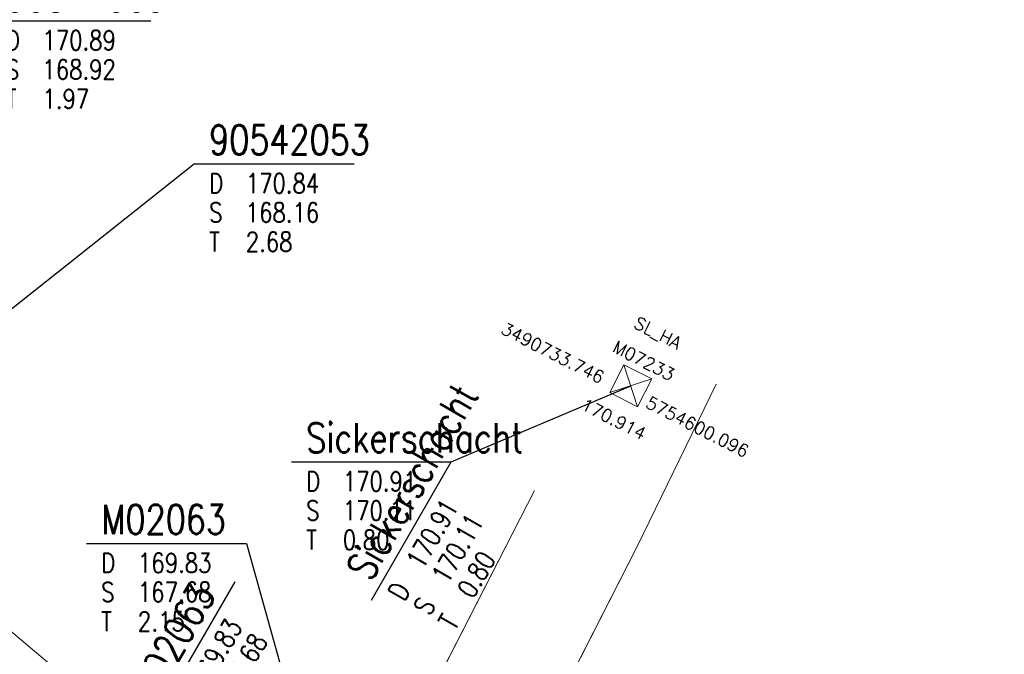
# Model space of a CAD drawing. Header units: metres. Extents: x 3490449 to 3490968, y 5754217 to 5754743.
# Tile 115 of 212: x 3490718 to 3490743, y 5754593 to 5754609. Entities that reach past the tile are written whole.
import ezdxf
from ezdxf.enums import TextEntityAlignment as Align

# ---------------------------------------------------------------- set-up
doc = ezdxf.new("R2010")
doc.units = ezdxf.units.M
doc.header["$LTSCALE"] = 0.25
doc.linetypes.add('Kartierung-07$0$AUSGEZOGEN', pattern=[0])
for name, color, linetype, lineweight, true_color in [('Kartierung-07$0$$BRUCH', 7, 'Continuous', 18, 0x82563a), ('Kartierung-07$0$$P_INF_FL', 7, 'Kartierung-07$0$AUSGEZOGEN', 18, 0x82563a), ('Kartierung-07$0$$P_INF_H', 7, 'Kartierung-07$0$AUSGEZOGEN', 18, 0x82563a), ('Kartierung-07$0$$P_INF_NR', 7, 'Kartierung-07$0$AUSGEZOGEN', 18, 0x82563a), ('Kartierung-07$0$$P_INF_X', 7, 'Kartierung-07$0$AUSGEZOGEN', 18, 0x82563a), ('Kartierung-07$0$B_Befestigt', 7, 'Continuous', 18, 0x82563a), ('Kartierung-07$0$Hilfe_DGM', 7, 'Continuous', 18, 0x82563a), ('Kartierung-07$0$SYM_SL_HA', 7, 'Kartierung-07$0$AUSGEZOGEN', 18, 0x82563a)]:
    doc.layers.add(name, color=color, linetype=linetype, lineweight=lineweight, true_color=true_color)
doc.layers.add('Kartierung-07$0$$PKT_SL_HA', color=7, linetype='Continuous', lineweight=18)
doc.layers.add('Kartierung-07$0$B_Schachtschrift_RW_AUS', color=7, linetype='Continuous', true_color=0x82563a)
doc.layers.add('Kartierung-07$0$B_Schachtschrift_SW_AUS', color=7, linetype='Continuous', true_color=0x82563a)
doc.layers.add('Kartierung-07$0$B_Schachtschrift_RW_HA', color=7, linetype='Continuous')
doc.layers.add('Kartierung-07$0$B_Schachtschrift_RW_HA_60Grad', color=7, linetype='Continuous')
doc.styles.add('Kartierung-07$0$STANDARD', font='romans.shx', dxfattribs={"width": 0.8})

# ---------------------------------------------------------------- blocks, each defined once
blk = doc.blocks.new('Kartierung-07$0$B_Schachtbeschriftung')
blk.add_line((0, 0), (8.186, 0))
at = {"style": 'Kartierung-07$0$STANDARD', "width": 0.8}
for s, p in [('D ', (0.75, -0.5)), ('S ', (0.75, -2)), ('T ', (0.75, -3.5))]:
    blk.add_text(s, height=1, dxfattribs=at).set_placement(p, align=Align.TOP_LEFT)
at = {"ltscale": 0.02, "style": 'Kartierung-07$0$STANDARD', "width": 0.8}
for tag, p, height in [('NUMMER', (0.759, 0.479), 1.5), ('DECKEL', (2.627, -1.5), 1), ('SOHLE', (2.625, -2.996), 1), ('TIEFE', (2.628, -4.501), 1)]:
    blk.add_attdef(tag, p, '', height=height, dxfattribs=at)
at = {"ltscale": 0.02, "style": 'Kartierung-07$0$STANDARD', "width": 0.8, "flags": 1}
blk.add_attdef('FOTO', (1.057, -6.131), '', height=1, dxfattribs=at)
blk = doc.blocks.new('Kartierung-07$0$PKT_SL_HA')
at = {"layer": 'Kartierung-07$0$SYM_SL_HA'}
for p, q in [((-0.5, -0.5), (0.5, 0.5)), ((0.5, -0.5), (-0.5, 0.5)), ((0.5, 0.5), (-0.5, 0.5)), ((-0.5, 0.5), (-0.5, -0.5)), ((0.5, -0.5), (0.5, 0.5)), ((-0.5, -0.5), (0.5, -0.5))]:
    blk.add_line(p, q, dxfattribs=at)
at = {"layer": 'Kartierung-07$0$$P_INF_FL', "style": 'Kartierung-07$0$STANDARD'}
blk.add_attdef('CODE', text='', height=0.8, dxfattribs=at).set_placement((0, 1.7), align=Align.CENTER)
at = {"layer": 'Kartierung-07$0$$P_INF_H', "style": 'Kartierung-07$0$STANDARD'}
blk.add_attdef('H', text='', height=0.8, dxfattribs=at).set_placement((0, -1.4), align=Align.CENTER)
at = {"layer": 'Kartierung-07$0$$P_INF_NR', "style": 'Kartierung-07$0$STANDARD'}
blk.add_attdef('NR', text='', height=0.8, dxfattribs=at).set_placement((0, 0.7), align=Align.CENTER)
at = {"layer": 'Kartierung-07$0$$P_INF_X', "style": 'Kartierung-07$0$STANDARD'}
blk.add_attdef('X', text='', height=0.8, dxfattribs=at).set_placement((-0.9, -0.4), align=Align.RIGHT)
blk.add_attdef('Y', (0.7, -0.4), '', height=0.8, dxfattribs=at)

msp = doc.modelspace()

# ---------------------------------------------------------------- linework, layer by layer
at = {"layer": 'Kartierung-07$0$$BRUCH', "ltscale": 0.02}
for p, q in [((3490733.91, 5754595.976), (3490735.935, 5754600.133)), ((3490731.281, 5754597.408), (3490725.649, 5754586.399)), ((3490728.377, 5754585.124), (3490733.91, 5754595.976))]:
    msp.add_line(p, q, dxfattribs=at)
at = {"layer": 'Kartierung-07$0$B_Befestigt', "ltscale": 0.02, "elevation": 169.839}
msp.add_lwpolyline([(3490728.377, 5754585.124), (3490733.91, 5754595.976), (3490735.935, 5754600.133)], dxfattribs=at)
at = {"layer": 'Kartierung-07$0$B_Befestigt', "ltscale": 0.02}
msp.add_lwpolyline([(3490731.281, 5754597.408), (3490725.649, 5754586.399)], dxfattribs=at)
at = {"layer": 'Kartierung-07$0$B_Schachtschrift_RW_HA', "ltscale": 0.02}
for points in [[(3490729.151, 5754598.147), (3490733.746, 5754600.096)], [(3490723.906, 5754596.057), (3490727.061, 5754584.717)]]:
    msp.add_lwpolyline(points, dxfattribs=at)
at = {"layer": 'Kartierung-07$0$B_Schachtschrift_RW_HA_60Grad', "ltscale": 0.02}
msp.add_lwpolyline([(3490729.151, 5754598.147), (3490733.746, 5754600.096)], dxfattribs=at)
at = {"layer": 'Kartierung-07$0$B_Schachtschrift_SW_AUS', "ltscale": 0.02, "elevation": 170.838}
msp.add_lwpolyline([(3490722.572, 5754605.785), (3490708.138, 5754594.314)], dxfattribs=at)
at = {"layer": 'Kartierung-07$0$Hilfe_DGM', "ltscale": 0.02}
msp.add_lwpolyline([(3490714.596, 5754596.574), (3490725.394, 5754587.441), (3490725.487, 5754587.324), (3490728.669, 5754584.169), (3490728.874, 5754584.145), (3490729.003, 5754584.069), (3490729.686, 5754584.32), (3490729.637, 5754582.577), (3490734.284, 5754579.562), (3490739.725, 5754576.525), (3490740.752, 5754577.429), (3490742.773, 5754576.315), (3490742.906, 5754576.245), (3490744.176, 5754575.688), (3490745.55, 5754579.872), (3490749.614, 5754588.334), (3490752.275, 5754593.798), (3490753.607, 5754596.644), (3490753.373, 5754597.399), (3490755.949, 5754602.454), (3490756.556, 5754602.47), (3490759.5, 5754608.504), (3490760.763, 5754612.258)], dxfattribs=at)

# ---------------------------------------------------------------- block references
at = {"layer": 'Kartierung-07$0$$PKT_SL_HA'}
ref = msp.add_blockref('Kartierung-07$0$PKT_SL_HA', (3490733.746, 5754600.096, 170.914), dxfattribs=dict(at, xscale=0.7999999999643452, yscale=0.7999999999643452, zscale=0.7999999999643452, rotation=332.9211118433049))
ref.add_attrib('Y', '5754600.096', (3490734.099, 5754599.556, 170.914), dxfattribs={"layer": 'Kartierung-07$0$$P_INF_X', "height": 0.32, "rotation": 332.9211, "style": 'Kartierung-07$0$STANDARD'})
ref.add_attrib('X', '3490733.746', dxfattribs={"layer": 'Kartierung-07$0$$P_INF_X', "height": 0.32, "rotation": 332.9211, "style": 'Kartierung-07$0$STANDARD'}).set_placement((3490732.959, 5754600.139, 170.914), align=Align.RIGHT)
ref.add_attrib('H', '170.914', dxfattribs={"layer": 'Kartierung-07$0$$P_INF_H', "height": 0.32, "rotation": 332.9211, "style": 'Kartierung-07$0$STANDARD'}).set_placement((3490733.236, 5754599.099, 170.914), align=Align.CENTER)
ref.add_attrib('CODE', 'SL_HA', dxfattribs={"layer": 'Kartierung-07$0$$P_INF_FL', "height": 0.32, "rotation": 332.9211, "style": 'Kartierung-07$0$STANDARD'}).set_placement((3490734.365, 5754601.307, 170.914), align=Align.CENTER)
ref.add_attrib('NR', 'M07233', dxfattribs={"layer": 'Kartierung-07$0$$P_INF_NR', "height": 0.32, "rotation": 332.9211, "style": 'Kartierung-07$0$STANDARD'}).set_placement((3490734.001, 5754600.595, 170.914), align=Align.CENTER)
at = {"layer": 'Kartierung-07$0$B_Schachtschrift_RW_AUS', "ltscale": 0.02, "xscale": 0.5, "yscale": 0.5, "zscale": 0.5}
msp.add_blockref('Kartierung-07$0$B_Schachtbeschriftung', (3490717.365, 5754609.449, 170.892), dxfattribs=at).add_auto_attribs({'NUMMER': '90541009', 'DECKEL': '170.89', 'SOHLE': '168.92', 'TIEFE': '1.97'})
at = {"layer": 'Kartierung-07$0$B_Schachtschrift_RW_HA', "ltscale": 0.02, "xscale": 0.5, "yscale": 0.5, "zscale": 0.5}
for p, values in [((3490725.058, 5754598.147), {'NUMMER': 'Sickerschacht', 'DECKEL': '170.91', 'SOHLE': '170.11', 'TIEFE': '0.80'}), ((3490719.813, 5754596.057), {'NUMMER': 'M02063', 'DECKEL': '169.83', 'SOHLE': '167.68', 'TIEFE': '2.15'})]:
    msp.add_blockref('Kartierung-07$0$B_Schachtbeschriftung', p, dxfattribs=at).add_auto_attribs(values)
at = {"layer": 'Kartierung-07$0$B_Schachtschrift_RW_HA_60Grad', "ltscale": 0.02, "xscale": 0.4999999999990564, "yscale": 0.4999999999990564, "zscale": 0.4999999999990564, "rotation": 59.99999999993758}
for p, values in [((3490727.104, 5754594.602), {'NUMMER': 'Sickerschacht', 'DECKEL': '170.91', 'SOHLE': '170.11', 'TIEFE': '0.80'}), ((3490721.57, 5754591.531), {'NUMMER': 'M02063', 'DECKEL': '169.83', 'SOHLE': '167.68', 'TIEFE': '2.15'})]:
    msp.add_blockref('Kartierung-07$0$B_Schachtbeschriftung', p, dxfattribs=at).add_auto_attribs(values)
at = {"layer": 'Kartierung-07$0$B_Schachtschrift_SW_AUS', "ltscale": 0.02, "xscale": 0.5, "yscale": 0.5, "zscale": 0.5}
msp.add_blockref('Kartierung-07$0$B_Schachtbeschriftung', (3490722.572, 5754605.785, 170.838), dxfattribs=at).add_auto_attribs({'NUMMER': '90542053', 'DECKEL': '170.84', 'SOHLE': '168.16', 'TIEFE': '2.68'})

doc.saveas('drawing.dxf')
